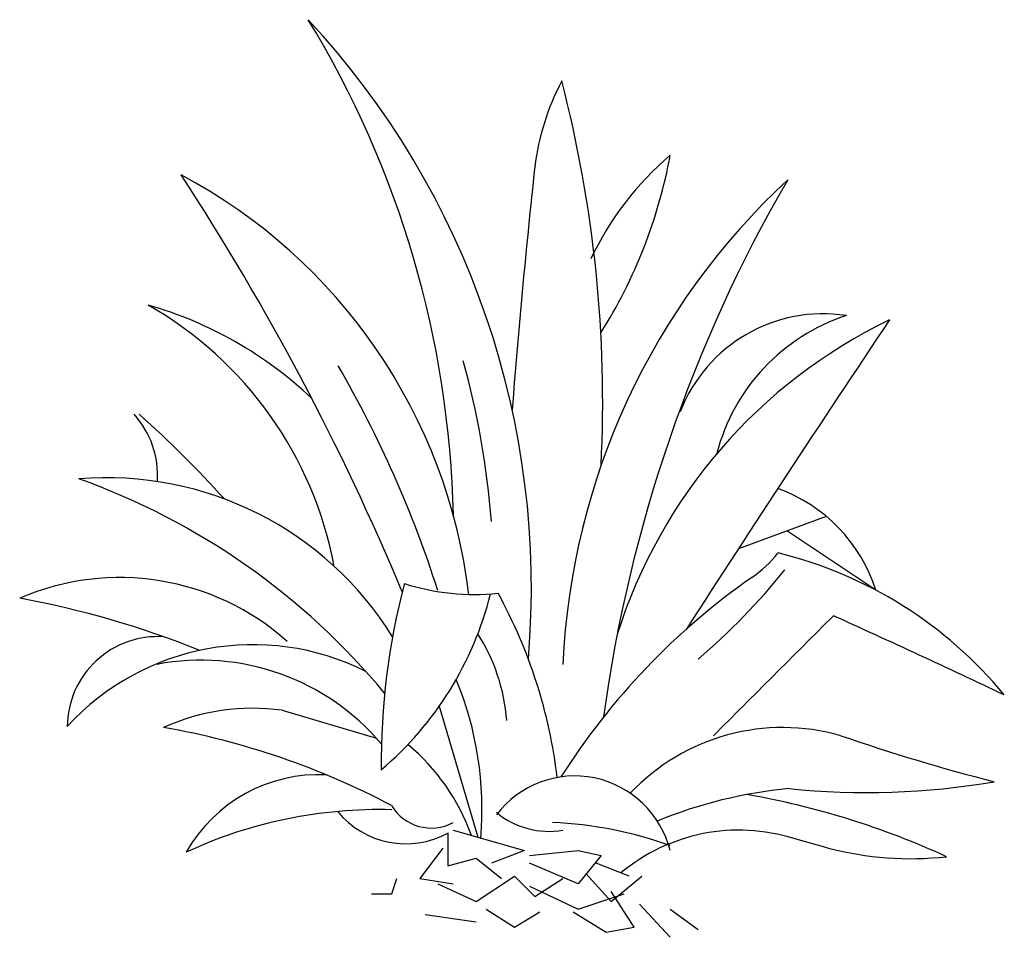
# Model space of a CAD drawing. Extents: x 0.606 to 1.06, y 0.078 to 0.501.
import ezdxf

# ---------------------------------------------------------------- set-up
doc = ezdxf.new("R2010")
doc.units = 0
doc.header["$MEASUREMENT"] = 0
doc.layers.add('DIBUJO', color=5, linetype='CONTINUOUS')

msp = doc.modelspace()

# ---------------------------------------------------------------- linework, layer by layer
at = {"layer": 'DIBUJO'}
for p, q in [((0.9778693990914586, 0.2716808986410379), (0.9373749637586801, 0.2567718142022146)), ((1.000698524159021, 0.2377077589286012), (0.9597145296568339, 0.264996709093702)), ((0.7270055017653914, 0.1823507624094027), (0.7705332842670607, 0.1694186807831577)), ((0.7993999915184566, 0.1841813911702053), (0.8172360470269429, 0.1238376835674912)), ((0.8058260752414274, 0.1270955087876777), (0.8387660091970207, 0.1176903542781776)), ((0.8034732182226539, 0.1259198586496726), (0.8034732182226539, 0.1106364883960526)), ((0.9787607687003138, 0.1188659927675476), (0.9629571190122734, 0.1232207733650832)), ((0.8011203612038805, 0.1188659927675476), (0.7905325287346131, 0.1047582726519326)), ((0.8034732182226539, 0.1106364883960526), (0.8164139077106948, 0.1141634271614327)), ((0.8164139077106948, 0.1141634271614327), (0.8281781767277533, 0.1047582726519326)), ((0.8387660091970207, 0.1176903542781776), (0.823472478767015, 0.1118121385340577)), ((0.8411188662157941, 0.1153390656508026), (0.86347096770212, 0.1176903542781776)), ((0.86347096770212, 0.1176903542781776), (0.874058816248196, 0.1153390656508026)), ((0.874058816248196, 0.1153390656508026), (0.86347096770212, 0.1024069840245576)), ((0.86347096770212, 0.1024069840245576), (0.8411188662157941, 0.1118121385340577)), ((0.8869995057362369, 0.1059339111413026), (0.8717059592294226, 0.1118121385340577)), ((0.7775918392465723, 0.09770440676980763), (0.7799446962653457, 0.1047582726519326)), ((0.7905325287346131, 0.1047582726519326), (0.8058260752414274, 0.1024069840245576)), ((0.8164139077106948, 0.09417747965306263), (0.8340603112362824, 0.1059339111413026)), ((0.8340603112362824, 0.1059339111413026), (0.8434717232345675, 0.09652876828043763)), ((0.8434717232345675, 0.09652876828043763), (0.8564124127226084, 0.1047582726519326)), ((0.8670002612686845, 0.1071095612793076), (0.8787645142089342, 0.09417747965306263)), ((0.8787645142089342, 0.09417747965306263), (0.8928816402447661, 0.1059339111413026)), ((0.7987675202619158, 0.1024069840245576), (0.8164139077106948, 0.09417747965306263)), ((0.8411188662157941, 0.1012313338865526), (0.86347096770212, 0.09065054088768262)), ((0.7681804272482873, 0.09770440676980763), (0.7775918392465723, 0.09770440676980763)), ((0.86347096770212, 0.09065054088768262), (0.8846466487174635, 0.09770440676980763)), ((0.8893523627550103, 0.08242103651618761), (0.8787645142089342, 0.09888005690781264)), ((0.8917052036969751, 0.09300182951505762), (0.905822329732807, 0.07771845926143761)), ((0.7928853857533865, 0.08829925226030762), (0.8164139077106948, 0.08477232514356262)), ((0.8211196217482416, 0.09065054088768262), (0.8340603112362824, 0.08242103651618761)), ((0.8340603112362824, 0.08242103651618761), (0.845824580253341, 0.08947490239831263)), ((0.8611181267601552, 0.08947490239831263), (0.8764116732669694, 0.08006974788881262)), ((0.905822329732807, 0.09065054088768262), (0.9187630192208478, 0.08124539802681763)), ((0.8764116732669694, 0.08006974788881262), (0.8893523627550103, 0.08242103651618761))]:
    msp.add_line(p, q, dxfattribs=at)
for centre, radius, start, end in [((0.348280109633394, 0.2621562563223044), 0.4577676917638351, 1.260369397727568, 31.38969286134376), ((0.457318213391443, 0.238787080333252), 0.3845942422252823, 355.1062952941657, 42.89978290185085), ((0.9579037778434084, 0.4185440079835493), 0.1153120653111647, 152.1914905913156, 172.916941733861), ((0.2852339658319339, 0.324369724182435), 0.5895463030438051, 357.165170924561, 14.53602394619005), ((0.9988665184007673, 0.3290658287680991), 0.1433195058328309, 130.4106706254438, 154.6446323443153), ((0.6765913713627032, 0.4806487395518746), 0.2332629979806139, 327.7725915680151, 349.5129616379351), ((4.661111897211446, 0.02080304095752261), 3.839803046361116, 173.8410696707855, 175.5179884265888), ((-0.3175373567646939, -0.2235674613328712), 1.19241773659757, 22.71617821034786, 33.18348966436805), ((0.5613418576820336, 0.2051317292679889), 0.253630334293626, 6.935543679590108, 61.99762827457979), ((1.180724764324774, 0.1886637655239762), 0.3246520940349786, 132.8168239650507, 177.378551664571), ((1.544547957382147, 0.08804521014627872), 0.6755516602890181, 149.9034996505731, 172.2401347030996), ((0.5777580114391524, 0.2160646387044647), 0.1762981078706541, 10.65848559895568, 60.22864115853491), ((0.6139882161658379, 0.1915318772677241), 0.1848265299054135, 46.768937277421, 73.88264908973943), ((0.9764303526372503, 0.294384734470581), 0.07066964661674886, 81.30914765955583, 158.8343631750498), ((1.015366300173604, 0.277889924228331), 0.09085887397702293, 108.1197988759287, 165.5250390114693), ((1.111714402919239, 0.1447244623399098), 0.241396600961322, 115.7093653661, 162.5223432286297), ((10.10182226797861, -5.717917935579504), 10.94001882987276, 146.2361830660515, 147.1298744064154), ((0.297190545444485, 0.07707006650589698), 0.5266414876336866, 17.74791791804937, 30.08444130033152), ((0.4395051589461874, 0.240425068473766), 0.3850551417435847, 4.307818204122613, 15.51349476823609), ((0.6275154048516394, 0.2905100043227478), 0.04210859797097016, 356.2282935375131, 42.07199774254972), ((0.3219641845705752, -0.06183682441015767), 0.509762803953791, 42.07008043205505, 48.29221279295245), ((0.6461696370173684, 0.1345091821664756), 0.1550017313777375, 31.79726047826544, 94.74448730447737), ((0.5236326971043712, -0.01744783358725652), 0.3254774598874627, 39.6399904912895, 70.3000975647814), ((0.9304633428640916, 0.2151683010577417), 0.07376318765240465, 17.79216657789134, 70.12743874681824), ((0.9089403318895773, 0.2930159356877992), 0.06037836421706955, 304.8796547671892, 320.7823162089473), ((0.9091471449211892, 0.06496245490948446), 0.1955059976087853, 39.53231583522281, 76.21914208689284), ((0.7093505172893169, 0.4494429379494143), 0.3212233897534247, 310.6866478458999, 320.935861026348), ((0.6520941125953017, 0.1272975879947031), 0.1162034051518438, 48.32495902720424, 113.3562629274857), ((1.094724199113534, 0.1586089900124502), 0.32200451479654, 165.2301881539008, 180.6475325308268), ((0.8158256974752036, 0.3441429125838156), 0.1084185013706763, 252.5752234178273, 275.6885825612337), ((1.12770785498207, -0.02081738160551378), 0.3221795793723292, 124.8796547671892, 147.6393664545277), ((0.6219117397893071, 0.1237031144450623), 0.2335693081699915, 6.797952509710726, 28.80905572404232), ((0.5270223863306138, -0.1937893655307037), 0.4350026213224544, 68.13506176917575, 79.53612868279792), ((0.6719119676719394, 0.2737616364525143), 0.1558134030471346, 310.3239979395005, 345.9620541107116), ((-118207.3087083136, 118287.1746144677), 167227.3961727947, 314.9809164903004, 314.980943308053), ((-1.44249180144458, -5.10366064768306), 5.854799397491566, 64.69641214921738, 65.54588293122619), ((0.6696486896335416, 0.1746022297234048), 0.04167738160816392, 86.15294398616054, 179.5433049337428), ((0.7449602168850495, 0.1712855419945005), 0.08580703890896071, 4.252419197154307, 32.62256700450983), ((0.7135793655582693, 0.09631032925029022), 0.1162336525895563, 63.42636328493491, 137.4345891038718), ((0.6896497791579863, 0.09655896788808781), 0.1088608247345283, 40.1784266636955, 100.7414422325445), ((0.6624694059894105, 0.1367749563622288), 0.1566738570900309, 355.1230233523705, 22.44548013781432), ((0.713476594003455, 0.08338650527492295), 0.09988471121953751, 82.21563379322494, 114.2998209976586), ((0.6110534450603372, -0.1759062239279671), 0.3556541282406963, 62.10089396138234, 80.07184688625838), ((0.9577982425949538, 0.07771320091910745), 0.09668267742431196, 73.8795594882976, 136.622665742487), ((1.279305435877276, 1.025743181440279), 0.9044918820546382, 250.9873520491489, 255.6584751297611), ((0.72292996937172, 0.09211386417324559), 0.09694942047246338, 19.6357470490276, 50.18548383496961), ((0.7439124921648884, 0.08251411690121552), 0.07014176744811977, 87.13837980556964, 150.5580116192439), ((0.8618940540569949, 0.1068196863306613), 0.04525334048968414, 13.89940855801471, 142.8483904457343), ((0.9810515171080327, -0.0671340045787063), 0.2143760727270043, 95.49199169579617, 112.2296579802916), ((0.9964071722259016, 0.4900916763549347), 0.3456999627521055, 264.0437643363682, 279.802201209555), ((0.8765590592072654, -0.2264559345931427), 0.3755894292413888, 65.33941837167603, 80.07963670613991), ((0.7719758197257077, -0.07612445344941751), 0.2126992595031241, 88.48701111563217, 114.7790538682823), ((0.7957325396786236, 0.1493875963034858), 0.02130752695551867, 211.0067175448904, 298.2752295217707), ((0.7840764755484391, 0.1615142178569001), 0.04069028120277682, 219.3886841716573, 298.469591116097), ((0.8499420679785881, 0.1640039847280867), 0.03747133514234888, 229.9388172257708, 279.9433577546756), ((0.8434506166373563, -0.05528142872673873), 0.1860871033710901, 70.41683043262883, 87.45713218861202), ((0.9375858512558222, 0.04224460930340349), 0.08485776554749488, 72.60330129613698, 129.8513198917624), ((1.016684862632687, 0.2627040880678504), 0.1487536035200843, 255.2296314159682, 276.4017259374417)]:
    msp.add_arc(centre, radius, start, end, dxfattribs=at)

doc.saveas('drawing.dxf')
